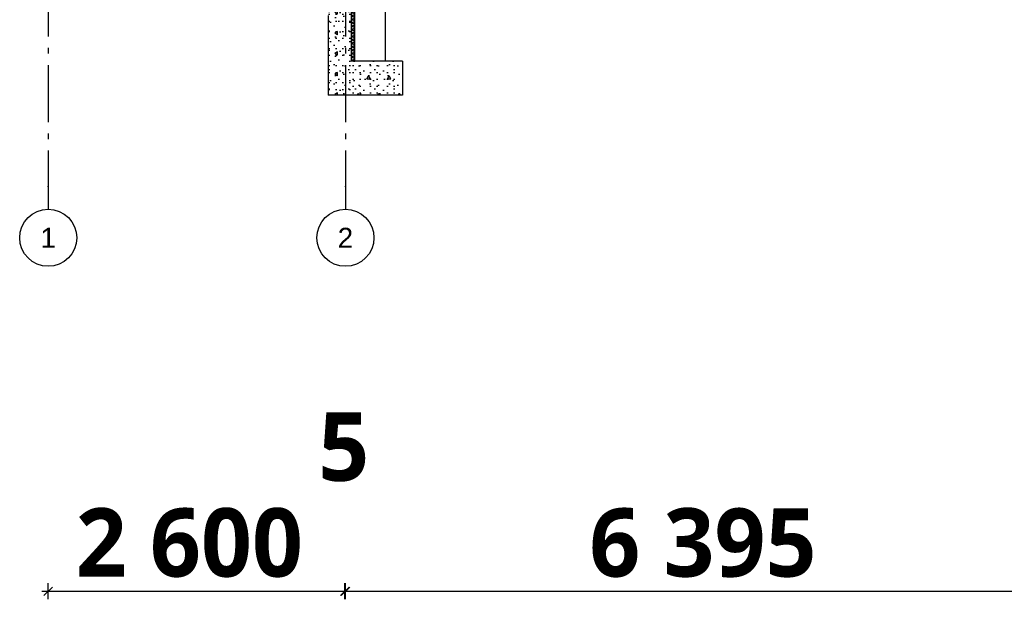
# Model space of a CAD drawing. Header units: millimetres. Extents: x -78920 to -55226, y -2070 to 13065.
# Tile 1 of 78: x -77923 to -69293, y -2070 to 3012. Entities that reach past the tile are written whole.
import ezdxf
from ezdxf.enums import TextEntityAlignment as Align

# ---------------------------------------------------------------- set-up
doc = ezdxf.new("R2010")
doc.units = ezdxf.units.MM
doc.header["$LTSCALE"] = 0.5
doc.header["$MEASUREMENT"] = 0
doc.linetypes.add('Akselinje', pattern=[1500, 1000, -200, 100, -200])
doc.linetypes.add('PLINE', pattern=[0])
for name, color, linetype in [('216- Direkte fundamentering', 7, 'Continuous'), ('216- Direkte fundamentering (Skravur)', 7, 'Continuous'), ('82-- Modullinjer', 7, 'Continuous'), ('842-M___1_50 Målsetting bygning(Nye konstruksjoner)', 7, 'Continuous')]:
    doc.layers.add(name, color=color, linetype=linetype)
doc.styles.add('GENERATED_STYLE_1', font='arial.ttf')
doc.styles.add('GENERATED_STYLE_2', font='YuGothR.ttc')
doc.dimstyles.new('GENERATED_STYLE__1', dxfattribs={"dimtxt": 600, "dimasz": 71.25, "dimexe": 0.18, "dimexo": 0.0625, "dimgap": 0, "dimtad": 1, "dimtih": 1, "dimtoh": 1, "dimdec": 0, "dimzin": 0, "dimdsep": 46, "dimtxsty": 'GENERATED_STYLE_2', "dimblk": 'ARROWHEAD_6', "dimblk1": 'ARROWHEAD_6', "dimblk2": 'ARROWHEAD_6', "dimcen": 0.09, "dimclrd": 256, "dimclre": 256, "dimclrt": 256, "dimadec": 1, "dimazin": 0, "dimtfac": 1, "dimtdec": 4, "dimtmove": 0, "dimatfit": 3, "dimfxl": 1, "dimtolj": 1, "dimtzin": 0, "dimarcsym": 0})

# ---------------------------------------------------------------- blocks, each defined once
blk = doc.blocks.new('*X3')
at = {"layer": '216- Direkte fundamentering (Skravur)', "linetype": 'PLINE'}
for p, q in [((-74998.2, 3650), (-75018.2, 3630)), ((-74988.2, 3600), (-75018.2, 3630)), ((-74988.2, 3630), (-75018.2, 3600)), ((-74988.2, 3630), (-75008.2, 3650)), ((-74988.2, 3570), (-75018.2, 3600)), ((-74988.2, 3600), (-75018.2, 3570)), ((-74988.2, 3540), (-75018.2, 3570)), ((-74988.2, 3570), (-75018.2, 3540)), ((-74988.2, 3510), (-75018.2, 3540)), ((-74988.2, 3540), (-75018.2, 3510)), ((-74988.2, 3480), (-75018.2, 3510)), ((-74988.2, 3510), (-75018.2, 3480)), ((-74988.2, 3450), (-75018.2, 3480)), ((-74988.2, 3480), (-75018.2, 3450)), ((-74988.2, 3420), (-75018.2, 3450)), ((-74988.2, 3450), (-75018.2, 3420)), ((-74988.2, 3390), (-75018.2, 3420)), ((-74988.2, 3420), (-75018.2, 3390)), ((-74988.2, 3360), (-75018.2, 3390)), ((-74988.2, 3390), (-75018.2, 3360)), ((-74988.2, 3330), (-75018.2, 3360)), ((-74988.2, 3360), (-75018.2, 3330)), ((-74988.2, 3300), (-75018.2, 3330)), ((-74988.2, 3330), (-75018.2, 3300)), ((-74988.2, 3270), (-75018.2, 3300)), ((-74988.2, 3300), (-75018.2, 3270)), ((-74988.2, 3240), (-75018.2, 3270)), ((-74988.2, 3270), (-75018.2, 3240)), ((-74988.2, 3210), (-75018.2, 3240)), ((-74988.2, 3240), (-75018.2, 3210)), ((-74988.2, 3180), (-75018.2, 3210)), ((-74988.2, 3210), (-75018.2, 3180)), ((-74988.2, 3150), (-75018.2, 3180)), ((-74988.2, 3180), (-75018.2, 3150)), ((-74988.2, 3120), (-75018.2, 3150)), ((-74988.2, 3150), (-75018.2, 3120)), ((-74988.2, 3090), (-75018.2, 3120)), ((-74988.2, 3120), (-75018.2, 3090)), ((-74988.2, 3060), (-75018.2, 3090)), ((-74988.2, 3090), (-75018.2, 3060)), ((-74988.2, 3030), (-75018.2, 3060)), ((-74988.2, 3060), (-75018.2, 3030)), ((-74988.2, 3000), (-75018.2, 3030)), ((-74988.2, 3030), (-75018.2, 3000)), ((-74988.2, 2970), (-75018.2, 3000)), ((-74988.2, 3000), (-75018.2, 2970)), ((-74988.2, 2940), (-75018.2, 2970)), ((-74988.2, 2970), (-75018.2, 2940)), ((-74988.2, 2910), (-75018.2, 2940)), ((-74988.2, 2940), (-75018.2, 2910)), ((-74988.2, 2880), (-75018.2, 2910)), ((-74988.2, 2910), (-75018.2, 2880)), ((-74988.2, 2850), (-75018.2, 2880)), ((-74988.2, 2880), (-75018.2, 2850)), ((-74988.2, 2820), (-75018.2, 2850)), ((-74988.2, 2850), (-75018.2, 2820)), ((-74988.2, 2790), (-75018.2, 2820)), ((-74988.2, 2820), (-75018.2, 2790)), ((-74988.2, 2760), (-75018.2, 2790)), ((-74988.2, 2790), (-75018.2, 2760)), ((-74988.2, 2730), (-75018.2, 2760)), ((-74988.2, 2760), (-75018.2, 2730)), ((-74988.2, 2700), (-75018.2, 2730)), ((-74988.2, 2730), (-75018.2, 2700)), ((-74988.2, 2670), (-75018.2, 2700)), ((-74988.2, 2700), (-75018.2, 2670)), ((-74998.2, 2650), (-75018.2, 2670)), ((-74988.2, 2670), (-75008.2, 2650))]:
    blk.add_line(p, q, dxfattribs=at)
blk = doc.blocks.new('Standard grid marker[1]', base_point=(-77673.2, 12564.6))
at = {"layer": '82-- Modullinjer', "linetype": 'Akselinje'}
for p, q in [((-77673.2, 12364.6), (-77673.2, 12564.6)), ((-77673.2, 12364.6), (-77673.2, 1550)), ((-77673.2, 1550), (-77673.2, 1350))]:
    blk.add_line(p, q, dxfattribs=at)
at = {"layer": '82-- Modullinjer', "linetype": 'PLINE'}
for centre in [(-77673.2, 12814.6), (-77673.2, 1100)]:
    blk.add_circle(centre, 250, dxfattribs=at)
at = {"layer": '82-- Modullinjer', "linetype": 'Akselinje'}
for p in [(-77673.2, 12364.6), (-77673.2, 12364.6), (-77673.2, 1550), (-77673.2, 1550)]:
    blk.add_point(p, dxfattribs=at)
at = {"layer": '82-- Modullinjer', "style": 'GENERATED_STYLE_1'}
for tag, p in [('AC_MarkerText_1_0', (-77673.2, 12902.1)), ('AC_MarkerText_1_1', (-77673.2, 1187.5))]:
    blk.add_attdef(tag, text='', height=175, rotation=360, dxfattribs=at).set_placement(p, align=Align.TOP_CENTER)
blk = doc.blocks.new('Standard grid marker[3]', base_point=(-75068.2, 12564.6))
at = {"layer": '82-- Modullinjer', "linetype": 'Akselinje'}
for p, q in [((-75068.2, 12364.6), (-75068.2, 12564.6)), ((-75068.2, 12364.6), (-75068.2, 1550)), ((-75068.2, 1550), (-75068.2, 1350))]:
    blk.add_line(p, q, dxfattribs=at)
at = {"layer": '82-- Modullinjer', "linetype": 'PLINE'}
for centre in [(-75068.2, 12814.6), (-75068.2, 1100)]:
    blk.add_circle(centre, 250, dxfattribs=at)
at = {"layer": '82-- Modullinjer', "linetype": 'Akselinje'}
for p in [(-75068.2, 12364.6), (-75068.2, 12364.6), (-75068.2, 1550), (-75068.2, 1550)]:
    blk.add_point(p, dxfattribs=at)
at = {"layer": '82-- Modullinjer', "style": 'GENERATED_STYLE_1'}
for tag, p in [('AC_MarkerText_1_0', (-75068.2, 12902.1)), ('AC_MarkerText_1_1', (-75068.2, 1187.5))]:
    blk.add_attdef(tag, text='', height=175, rotation=360, dxfattribs=at).set_placement(p, align=Align.TOP_CENTER)
blk = doc.blocks.new('*D51')
at = {"layer": '842-M___1_50 Målsetting bygning(Nye konstruksjoner)', "linetype": 'PLINE'}
for p, q in [((-77635.7, -1962.5), (-77710.7, -2037.5)), ((-77673.2, -2070.3), (-77673.2, -1929.7)), ((-75110.7, -2037.5), (-75035.7, -1962.5)), ((-75030.7, -1962.5), (-75105.7, -2037.5)), ((-75073.2, -2070.3), (-75073.2, -1929.7)), ((-77729.4, -2000), (-77673.2, -2000)), ((-77673.2, -2000), (-75073.2, -2000))]:
    blk.add_line(p, q, dxfattribs=at)
at = {"layer": '842-M___1_50 Målsetting bygning(Nye konstruksjoner)', "char_height": 600, "attachment_point": 7, "style": 'GENERATED_STYLE_2'}
for s, insert in [('\\A1;{\\pql;\\fYu Gothic UI Semilight|b1|i0|c0|p0;\\W1.000000;5}', (-75305.8, -1040)), ('\\A1;{\\pql;\\fYu Gothic UI Semilight|b1|i0|c0|p0;\\W1.000000;2\xa0600}', (-77431.4, -1880))]:
    blk.add_mtext(s, dxfattribs=dict(at, insert=insert))
blk = doc.blocks.new('ARROWHEAD_6')
at = {"linetype": 'Continuous'}
for p, q in [((0, 0), (-1, 0)), ((-0.5, -0.5), (0.5, 0.5))]:
    blk.add_line(p, q, dxfattribs=at)
blk = doc.blocks.new('*D53')
at = {"layer": '842-M___1_50 Målsetting bygning(Nye konstruksjoner)', "linetype": 'PLINE'}
for p, q in [((-75110.7, -2037.5), (-75035.7, -1962.5)), ((-75030.7, -1962.5), (-75105.7, -2037.5)), ((-75073.2, -2070.3), (-75073.2, -1929.7)), ((-75068.2, -2070.3), (-75068.2, -1929.7)), ((-75073.2, -2000), (-75068.2, -2000))]:
    blk.add_line(p, q, dxfattribs=at)
blk = doc.blocks.new('*D54')
at = {"layer": '842-M___1_50 Målsetting bygning(Nye konstruksjoner)', "linetype": 'PLINE'}
for p, q in [((-75110.7, -2037.5), (-75035.7, -1962.5)), ((-75030.7, -1962.5), (-75105.7, -2037.5)), ((-75068.2, -2070.3), (-75068.2, -1929.7)), ((-68635.7, -1962.5), (-68710.7, -2037.5)), ((-68673.2, -2070.3), (-68673.2, -1929.7)), ((-75068.2, -2000), (-68673.2, -2000))]:
    blk.add_line(p, q, dxfattribs=at)
at = {"layer": '842-M___1_50 Målsetting bygning(Nye konstruksjoner)', "char_height": 600, "attachment_point": 7, "style": 'GENERATED_STYLE_2'}
for s, insert in [('\\A1;{\\pql;\\fYu Gothic UI Semilight|b1|i0|c0|p0;\\W1.000000;1\xa0200}', (-69065.4, -1040)), ('\\A1;{\\pql;\\fYu Gothic UI Semilight|b1|i0|c0|p0;\\W1.000000;6\xa0395}', (-72930.1, -1880))]:
    blk.add_mtext(s, dxfattribs=dict(at, insert=insert))

msp = doc.modelspace()

# ---------------------------------------------------------------- hatches: boundary and pattern name
at = {"layer": '216- Direkte fundamentering (Skravur)', "linetype": 'Continuous'}
h = msp.add_hatch(dxfattribs=at)
h.set_pattern_fill('Betong_strukturell', color=256, style=0, pattern_type=2)
h.set_pattern_definition([(90, (0, 0), (-311.7692, 0), [30, -150]), (90, (-155.9, 90), (-311.7692, 0), [30, -150]), (150, (0, 0), (155.8846, 270), [30, -150]), (150, (1e-14, 180), (155.8846, 270), [30, -150]), (210, (2e-15, 30), (-155.8846, 270), [30, -150]), (210, (1e-14, 210), (-155.8846, 270), [30, -150]), (90, (-30, 2e-15), (-60, 0), [0, -60, 0, -90.000004]), (135, (-30, 30), (42.42641, 42.42641), [0, -45, 0, -75.000003])])
h.paths.add_polyline_path([(-75218.2, 3650), (-75218.2, 2350), (-75018.2, 2350), (-75018.2, 2650), (-75018.2, 3650)])
h = msp.add_hatch(dxfattribs=at)
h.set_pattern_fill('Betong_strukturell', color=256, style=0, pattern_type=2)
h.set_pattern_definition([(0, (0, 0), (0, 311.7692), [30, -150]), (0, (90, 155.9), (0, 311.7692), [30, -150]), (60, (0, 0), (-270, 155.8846), [30, -150]), (60, (180, 0), (-270, 155.8846), [30, -150]), (120, (30, 0), (270, 155.8846), [30, -150]), (120, (210, 0), (270, 155.8846), [30, -150]), (0, (0, 30), (0, 60), [0, -60, 0, -90.000004]), (45, (30, 30), (-42.42641, 42.42641), [0, -45, 0, -75.000003])])
h.paths.add_polyline_path([(-74568.2, 2350), (-74568.2, 2650), (-75018.2, 2650), (-75018.2, 2350)])

# ---------------------------------------------------------------- linework, layer by layer
at = {"layer": '216- Direkte fundamentering', "linetype": 'PLINE'}
for p, q in [((-75018.2, 3650), (-75018.2, 2650)), ((-74988.2, 3570), (-74988.2, 2650)), ((-74718.2, 2650), (-74718.2, 3570)), ((-75218.2, 3050), (-75218.2, 2350)), ((-74988.2, 2650), (-75018.2, 2650)), ((-74568.2, 2650), (-74988.2, 2650)), ((-74568.2, 2650), (-74568.2, 2350)), ((-75018.2, 2350), (-75218.2, 2350)), ((-74568.2, 2350), (-75018.2, 2350))]:
    msp.add_line(p, q, dxfattribs=at)

# ---------------------------------------------------------------- block references
at = {"layer": '216- Direkte fundamentering'}
msp.add_blockref('*X3', (0, 0), dxfattribs=at)
at = {"layer": '82-- Modullinjer', "linetype": 'PLINE'}
ref = msp.add_blockref('Standard grid marker[1]', (-77673.2, 12564.6), dxfattribs=at)
ref.add_attrib('AC_MarkerText_1', '1', dxfattribs={"color": 7, "height": 175, "rotation": 360, "style": 'GENERATED_STYLE_1'}).set_placement((-77673.2, 12902.1), align=Align.TOP_CENTER)
ref.add_attrib('AC_MarkerText_1_1', '1', dxfattribs={"color": 7, "height": 175, "rotation": 360, "style": 'GENERATED_STYLE_1'}).set_placement((-77673.2, 1187.5), align=Align.TOP_CENTER)
ref = msp.add_blockref('Standard grid marker[3]', (-75068.2, 12564.6), dxfattribs=at)
ref.add_attrib('AC_MarkerText_1', '2', dxfattribs={"color": 7, "height": 175, "rotation": 360, "style": 'GENERATED_STYLE_1'}).set_placement((-75068.2, 12902.1), align=Align.TOP_CENTER)
ref.add_attrib('AC_MarkerText_1_1', '2', dxfattribs={"color": 7, "height": 175, "rotation": 360, "style": 'GENERATED_STYLE_1'}).set_placement((-75068.2, 1187.5), align=Align.TOP_CENTER)

# ---------------------------------------------------------------- dimensions: what is measured, and where the dimension line sits
at = {"layer": '842-M___1_50 Målsetting bygning(Nye konstruksjoner)', "linetype": 'Continuous'}
for base, p1, p2, picture, middle in [((-68673.2, -2000), (-75068.2, -2000), (-68673.2, -2000), '*D54', (-71900.9, -1580)), ((-75073.2, -2000), (-77673.2, -2000), (-75073.2, -2000), '*D51', (-76402.1, -1580)), ((-75068.2, -2000), (-75073.2, -2000), (-75068.2, -2000), '*D53', (-75077.5, -740))]:
    dim = msp.add_linear_dim(base=base, p1=p1, p2=p2, dimstyle='GENERATED_STYLE__1', dxfattribs=at)
    dim.commit()
    dim.dimension.update_dxf_attribs({"geometry": picture, "text_midpoint": middle, "dimtype": 160})

doc.saveas('drawing.dxf')
